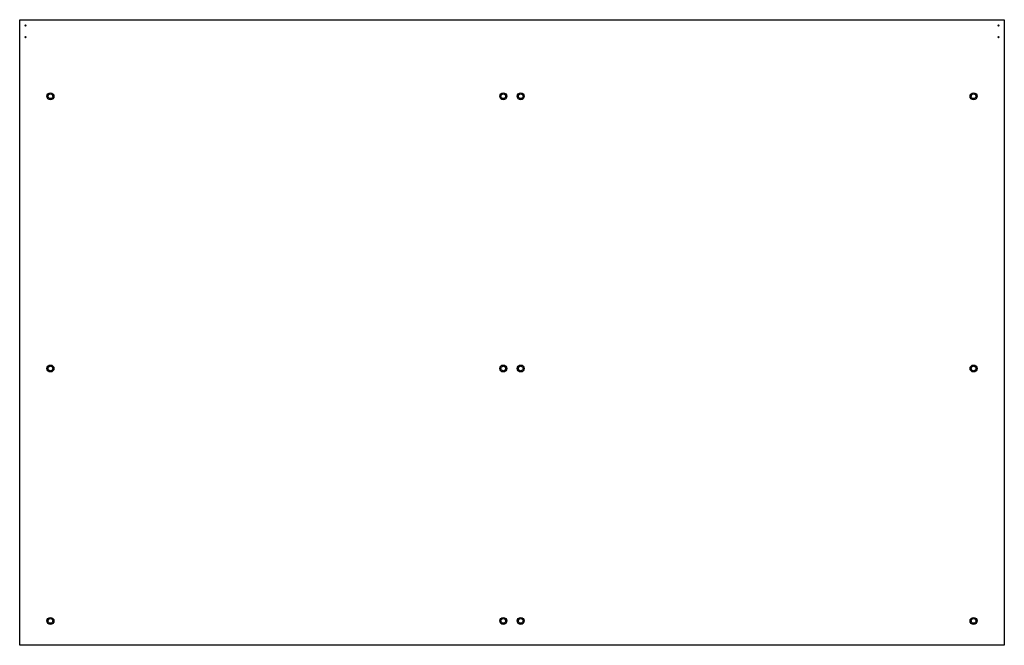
# Model space of a CAD drawing. Extents: x -848 to 848, y -539 to 539.
import ezdxf

# ---------------------------------------------------------------- set-up
doc = ezdxf.new("R2010")
doc.units = 0
doc.layers.get('0').update_dxf_attribs({"linetype": 'CONTINUOUS'})

msp = doc.modelspace()

# ---------------------------------------------------------------- linework, layer by layer
at = {"color": 7, "linetype": 'CONTINUOUS'}
for p, q in [((-848, -539), (-848, 539)), ((-848, 539), (848, 539)), ((848, 539), (848, -539)), ((848, -539), (-848, -539))]:
    msp.add_line(p, q, dxfattribs=at)
for centre, radius in [((-838, 529), 1), ((838, 529), 1), ((-838, 509), 1), ((838, 509), 1), ((-795, 407), 6), ((-795, 407), 4), ((-15, 407), 6), ((-15, 407), 4), ((15, 407), 6), ((15, 407), 4), ((795, 407), 6), ((795, 407), 4), ((-795, -62), 6), ((-795, -62), 4), ((-15, -62), 6), ((-15, -62), 4), ((15, -62), 6), ((15, -62), 4), ((795, -62), 6), ((795, -62), 4), ((-795, -497), 6), ((-15, -497), 6), ((15, -497), 6), ((795, -497), 6), ((-795, -497), 4), ((-15, -497), 4), ((15, -497), 4), ((795, -497), 4)]:
    msp.add_circle(centre, radius, dxfattribs=at)

doc.saveas('drawing.dxf')
